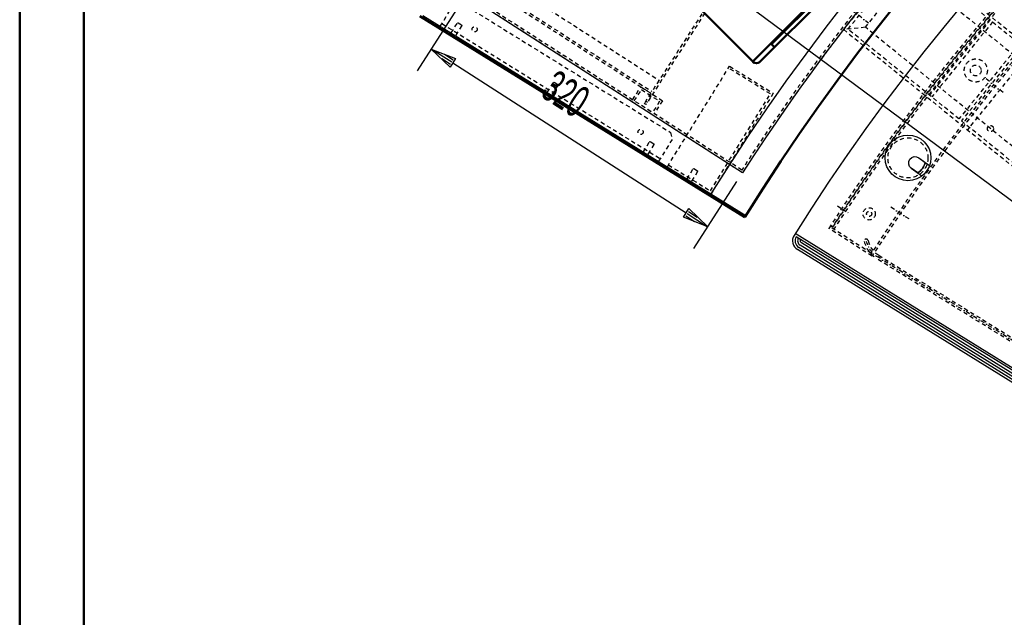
# Model space of a CAD drawing. Extents: x -7591 to -2491, y 6498 to 10061.
# Tile 2 of 125: x -7591 to -6632, y 7691 to 8273. Entities that reach past the tile are written whole.
import ezdxf
from ezdxf.enums import TextEntityAlignment as Align

# ---------------------------------------------------------------- set-up
doc = ezdxf.new("R2010")
doc.units = 0
doc.header["$MEASUREMENT"] = 0
doc.linetypes.add('DASHDOT', pattern=[8.5, 4, -2, 0.5, -2])
doc.linetypes.add('HIDDEN', pattern=[7, 4, -3])
doc.layers.get('0').update_dxf_attribs({"linetype": 'CONTINUOUS'})
for name, color, linetype in [('DIM49', 4, 'CONTINUOUS'), ('LE_HIDDEN', 7, 'CONTINUOUS'), ('LE_MIDDLE', 7, 'CONTINUOUS'), ('LE_RED', 1, 'CONTINUOUS'), ('TXT_DIM49', 2, 'CONTINUOUS')]:
    doc.layers.add(name, color=color, linetype=linetype)
doc.layers.add('LE_ALL', color=7, linetype='CONTINUOUS', lineweight=50)

# ---------------------------------------------------------------- blocks, each defined once
blk = doc.blocks.new('_D6', base_point=(-7109.62, 8456.05))
at = {"layer": 'DIM49', "color": 1}
blk.add_line((-7069.46, 8426.27), (-6607.58, 8083.79), dxfattribs=at)
blk = doc.blocks.new('_D13', base_point=(-7156.53, 8297.01))
at = {"layer": 'DIM49', "color": 1}
for p, q in [((-7203.86, 8223.42), (-7161.94, 8288.6)), ((-7190.34, 8244.45), (-7166.61, 8235.13)), ((-7172.02, 8226.72), (-7190.34, 8244.45)), ((-7170.36, 8231.6), (-7189.29, 8243.77)), ((-7171.71, 8229.5), (-7180.13, 8234.91)), ((-7169.01, 8233.7), (-7177.42, 8239.11)), ((-7166.61, 8235.13), (-7172.02, 8226.72)), ((-7169.31, 8230.92), (-6942.23, 8084.86)), ((-6934.73, 8050.31), (-6892.8, 8115.49)), ((-6944.94, 8080.66), (-6939.53, 8089.07)), ((-6921.2, 8071.34), (-6944.94, 8080.66)), ((-6942.53, 8082.08), (-6934.12, 8076.67)), ((-6941.18, 8084.19), (-6922.26, 8072.01)), ((-6939.83, 8086.29), (-6931.42, 8080.88)), ((-6939.53, 8089.07), (-6921.2, 8071.34))]:
    blk.add_line(p, q, dxfattribs=at)
at = {"layer": 'TXT_DIM49', "width": 0.596}
blk.add_text('320', height=31.25, rotation=327.25, dxfattribs=at).set_placement((-7067.72, 8187.87), align=Align.CENTER)

msp = doc.modelspace()

# ---------------------------------------------------------------- linework, layer by layer
for p, q in [((-6887.39, 8123.9), (-7156.53, 8297.01)), ((-7198.57, 8277.26), (-6883.94, 8082.56)), ((-7182.62, 8265.03), (-7184.32, 8266.08)), ((-7182.62, 8265.03), (-7184.32, 8266.08)), ((-6723.02, 8128.39), (-6712.64, 8120.92)), ((-6312.97, 7726.87), (-6833.95, 8049.27))]:
    msp.add_line(p, q)
for points in [[(-4060.69, 7737.85, 0.367682), (-6307.89, 7737.85), (-6836.13, 8064.73)], [(-6723.02, 8128.39, -1), (-6715.66, 8138.62), (-6705.28, 8131.15)], [(-6715.66, 8138.62), (-6709.39, 8134.11, -0.186805), (-6716.75, 8123.88), (-6723.02, 8128.39, -1), (-6715.66, 8138.62)]]:
    msp.add_lwpolyline(points, format="xyb")
msp.add_circle((-6726.28, 8138.5), 22.25)
msp.add_circle((-6726.28, 8138.5), 22.25)
for centre, radius, start, end in [((-5184.29, 7028.43), 2040, 31.79835, 148.20165), ((-5184.29, 7028.43), 1950, 32.04534, 147.95466), ((-5184.29, 7028.43), 2025, 129.25, 147.25), ((-6726.28, 8138.5), 17.45, -56.91231, -14.58769), ((-6828.69, 8057.77), 10, 147.95466, -121.75)]:
    msp.add_arc(centre, radius, start, end)
at = {"layer": 'LE_ALL'}
for p, q in [((-6870.3, 8232.19), (-6388.05, 8714.44)), ((-6405.02, 8703.12), (-6858.98, 8249.16)), ((-7201.33, 8276.61), (-6884.99, 8080.86)), ((-6856.15, 8246.33), (-6859.69, 8249.87))]:
    msp.add_line(p, q, dxfattribs=at)
at = {"layer": 'LE_ALL', "color": 10}
for points in [[(-7590.98, 6498.47), (-2490.98, 6498.47), (-2490.98, 10060.97), (-7590.98, 10060.97), (-7590.98, 6498.47)], [(-7528.48, 6560.97), (-2553.48, 6560.97), (-2553.48, 9998.47), (-7528.48, 9998.47), (-7528.48, 6560.97)]]:
    msp.add_lwpolyline(points, dxfattribs=at)
at = {"layer": 'LE_ALL'}
msp.add_lwpolyline([(-6877.37, 8232.19), (-6388.05, 8721.51), (-6443.91, 8777.37), (-6933.23, 8288.05), (-6877.37, 8232.19)], dxfattribs=at)
msp.add_arc((-5184.29, 7028.43), 2000, 90, 148.25, dxfattribs=at)
for major_axis, start_param, end_param in [((0, -5), 5.497834, 7.06863), ((5, 0), 3.926991, 5.497787), ((0, -5), 5.497834, 7.06863), ((5, 0), 3.926991, 5.497787)]:
    msp.add_ellipse((-6873.83, 8235.72), major_axis=major_axis, ratio=1, start_param=start_param, end_param=end_param, dxfattribs=at)
at = {"layer": 'LE_HIDDEN', "color": 1, "linetype": 'HIDDEN'}
for p, q in [((-6725.91, 8341.15), (-6788.84, 8263.43)), ((-6222.1, 7933.17), (-6725.91, 8341.15)), ((-6896.53, 8325.97), (-6975.52, 8203.18)), ((-6896.53, 8325.97), (-6975.52, 8203.18)), ((-7116.51, 8309.32), (-6968.48, 8214.11)), ((-7116.51, 8309.32), (-6968.48, 8214.11)), ((-6887.39, 8123.9), (-7156.53, 8297.01)), ((-7124.62, 8296.7), (-6976.6, 8201.49)), ((-7124.62, 8296.7), (-6976.6, 8201.49)), ((-7123.54, 8298.39), (-6975.52, 8203.18)), ((-7123.54, 8298.39), (-6975.52, 8203.18)), ((-6646.2, 8272.74), (-6705.35, 8199.68)), ((-7179.99, 8269.28), (-6967.4, 8137.73)), ((-6767.75, 8265.65), (-6788.84, 8263.43)), ((-6788.84, 8263.43), (-6322.55, 7885.84)), ((-6643.87, 8270.85), (-6703.02, 8197.8)), ((-6617.44, 8249.45), (-6676.6, 8176.4)), ((-6615.11, 8247.56), (-6674.27, 8174.51)), ((-6605.45, 8243.6), (-6668.38, 8165.89)), ((-6960.47, 8129.92), (-6899.96, 8227.71)), ((-6994.38, 8195.1), (-6986.27, 8207.71)), ((-6994.38, 8195.1), (-6986.27, 8207.71)), ((-6992.7, 8194.02), (-6985.67, 8204.95)), ((-6992.7, 8194.02), (-6985.67, 8204.95)), ((-6986.27, 8207.71), (-6965.24, 8194.19)), ((-6986.27, 8207.71), (-6965.24, 8194.19)), ((-6985.67, 8204.95), (-6968.01, 8193.59)), ((-6985.67, 8204.95), (-6968.01, 8193.59)), ((-6976.6, 8201.49), (-6983.09, 8191.4)), ((-6976.6, 8201.49), (-6983.09, 8191.4)), ((-6978.42, 8198.65), (-6976.74, 8197.57)), ((-6978.42, 8198.65), (-6976.74, 8197.57)), ((-6977.95, 8199.39), (-6976.27, 8198.31)), ((-6977.95, 8199.39), (-6976.27, 8198.31)), ((-6981.47, 8193.92), (-6979.78, 8192.84)), ((-6981.47, 8193.92), (-6979.78, 8192.84)), ((-6968.01, 8193.59), (-6975.04, 8182.66)), ((-6968.01, 8193.59), (-6975.04, 8182.66)), ((-6965.24, 8194.19), (-6973.36, 8181.57)), ((-6965.24, 8194.19), (-6973.36, 8181.57)), ((-6761.84, 8045.52), (-6802.21, 8071.49)), ((-6799.98, 8071.24), (-6801.67, 8072.33)), ((-6754.75, 8043.65), (-6368.99, 7804.94)), ((-6370.99, 7801.71), (-6756.75, 8040.42))]:
    msp.add_line(p, q, dxfattribs=at)
for points in [[(-5186.29, 9150.43, 0.172955), (-6528.44, 8670.42), (-6468.33, 8596.86, 0.078205), (-6887.99, 8126.67), (-7153.76, 8297.61, -0.254675), (-5186.29, 9371.43)], [(-5186.29, 9150.43, 0.172955), (-6528.44, 8670.42), (-6468.33, 8596.86, 0.078205), (-6887.99, 8126.67), (-7155.44, 8298.7)], [(-5437.14, 8886.3, 0.219407), (-6761.24, 8042.76), (-6803.29, 8069.8)], [(-6756.75, 8040.42, -0.198912), (-6768.78, 8057.13, -1), (-6765.08, 8058)]]:
    msp.add_lwpolyline(points, format="xyb", dxfattribs=at)
for points in [[(-6323, 7890.06), (-6784.62, 8263.87), (-6725.47, 8336.93), (-6263.84, 7963.11)], [(-6893.77, 8326.57), (-6981.41, 8190.32), (-6983.09, 8191.4)], [(-6893.77, 8326.57), (-6981.41, 8190.32), (-6983.09, 8191.4)], [(-6324.77, 7906.94), (-6767.75, 8265.65), (-6723.69, 8320.05), (-6280.72, 7961.34), (-6324.77, 7906.94), (-6322.55, 7885.84)], [(-7181.57, 8266.73), (-7168.41, 8287.99), (-7161.53, 8289.61), (-6957.44, 8163.32), (-6955.82, 8156.44), (-6968.98, 8135.18)], [(-7170.94, 8260.15), (-7164.88, 8269.93), (-7164.2, 8270.1), (-7160.79, 8267.99), (-7160.63, 8267.3), (-7166.68, 8257.52)], [(-6959.42, 8131.62), (-6918.6, 8106.36), (-6860.19, 8200.75), (-6901.01, 8226.01)], [(-6899.96, 8227.71), (-6857.44, 8201.4), (-6917.96, 8103.61)], [(-7077.4, 8202.27), (-7071.35, 8212.05), (-7070.66, 8212.21), (-7067.26, 8210.11), (-7067.09, 8209.42), (-7073.15, 8199.64)], [(-6983.86, 8144.39), (-6977.81, 8154.17), (-6977.12, 8154.33), (-6973.72, 8152.22), (-6973.56, 8151.54), (-6979.61, 8141.76)], [(-6941.34, 8118.08), (-6935.29, 8127.86), (-6934.6, 8128.02), (-6931.2, 8125.91), (-6931.04, 8125.22), (-6937.09, 8115.45)]]:
    msp.add_lwpolyline(points, dxfattribs=at)
for centre, radius in [((-7148.16, 8263.7), 2.5), ((-6660.23, 8223.62), 11.25), ((-6660.23, 8223.62), 5.25), ((-6645.93, 8167), 3), ((-6986.59, 8163.72), 2.5), ((-6726.28, 8138.5), 19.5), ((-6764.08, 8084.01), 6), ((-6764.08, 8084.01), 2.5)]:
    msp.add_circle(centre, radius, dxfattribs=at)
for centre, radius, start, end in [((-5184.29, 7028.43), 1925, 97.75, 147.25), ((-5184.29, 7028.43), 1922.5, 97.80961, 147.19039), ((-5184.29, 7028.43), 1920.5, 97.80967, 147.19033), ((-5184.29, 7028.43), 1877, 97.81105, 147.25), ((-5184.29, 7028.43), 1923, 122.5149, 147.16061), ((-5184.29, 7028.43), 2025, 129.25, 147.25), ((-5184.29, 7028.43), 1925, 147.19047, 147.25), ((-6742.6, 8063.3), 23.1, -166.75, -121.75)]:
    msp.add_arc(centre, radius, start, end, dxfattribs=at)
at = {"layer": 'LE_MIDDLE', "color": 1, "linetype": 'DASHDOT'}
for p, q in [((-6633.67, 8202.11), (-6650.76, 8215.96)), ((-6725.22, 8079.04), (-6743.72, 8090.94)), ((-6369.99, 7803.32), (-6755.75, 8042.04))]:
    msp.add_line(p, q, dxfattribs=at)
for points in [[(-6764.6, 8269.53), (-6777.49, 8279.98), (-6780.14, 8282.12)], [(-6794.93, 8091.78), (-6789.89, 8088.53), (-6782.75, 8083.92)]]:
    msp.add_lwpolyline(points, dxfattribs=at)
msp.add_arc((-6742.6, 8063.3), 25, -166.75, -121.75, dxfattribs=at)
at = {"layer": 'LE_RED'}
for p, q in [((-6307.7, 7735.38), (-6835.07, 8061.72)), ((-6310.34, 7731.13), (-6831.32, 8053.52)), ((-6309.02, 7733.25), (-6830, 8055.65)), ((-6311.65, 7729), (-6832.64, 8051.4))]:
    msp.add_line(p, q, dxfattribs=at)
for radius in [7.5, 5, 2.5]:
    msp.add_arc((-6828.69, 8057.77), radius, 147.95466, -121.75, dxfattribs=at)

# ---------------------------------------------------------------- block references
at = {"layer": 'DIM49'}
for name, p in [('_D6', (-7109.62, 8456.05)), ('_D13', (-7156.53, 8297.01))]:
    msp.add_blockref(name, p, dxfattribs=at)

doc.saveas('drawing.dxf')
